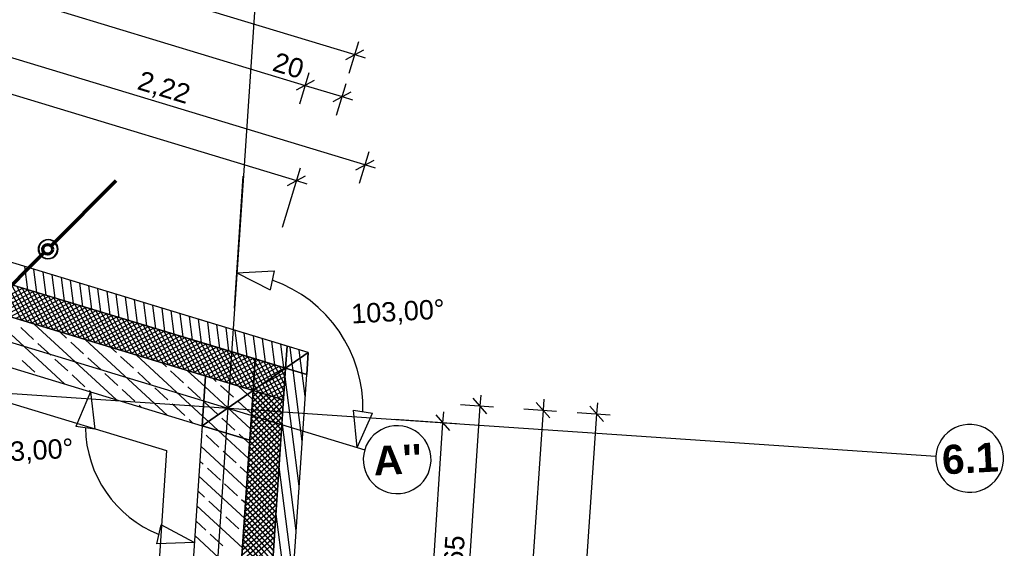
# Model space of a CAD drawing. Extents: x -181 to 1388, y 138 to 979.
# Tile 80 of 82: x 1051 to 1153, y 639 to 694. Entities that reach past the tile are written whole.
import ezdxf
from ezdxf.lldxf.tags import DXFTag

# ---------------------------------------------------------------- set-up
doc = ezdxf.new("R2010")
doc.units = 0
doc.layers.get('0').update_dxf_attribs({"lineweight": 25})
for name, color, linetype, lineweight, true_color in [('01AFU Allgemein Bemaßung', 7, 'Continuous', 25, 0x848484), ('02 Raster Bemaßung', 7, 'Continuous', 25, 0x848484), ('20 Außenwände', 7, 'Continuous', 25, 0x848484), ('20 Dach Stb-Decke', 7, 'Continuous', 25, 0x848484), ('20 Fallrohre', 7, 'Continuous', 25, 0x848484), ('20 Fundament', 7, 'Continuous', 25, 0x848484), ('A-0', 7, 'Continuous', 25, 0x848484), ('S_Regenwasser', 4, 'Continuous', 70, 0x00ffff)]:
    doc.layers.add(name, color=color, linetype=linetype, lineweight=lineweight, true_color=true_color)
doc.layers.add('02 Raster Gebäude', color=7, linetype='Continuous', lineweight=25)
doc.layers.add('X_Geometrie', color=7, linetype='Continuous', lineweight=25)
doc.styles.get("Standard").update_dxf_attribs({"font": 'arial.ttf'})
tags = doc.linetypes.add('Raster', pattern=[0.2, 0.1, -0.05, 0, -0.05]).pattern_tags.tags
tags[10:11] = [DXFTag(74, 4), DXFTag(75, 0), DXFTag(340, '0'), DXFTag(46, 1.0), DXFTag(50, 0.0), DXFTag(44, 0.0), DXFTag(45, 0.0)]
tags[8:9] = [DXFTag(74, 4), DXFTag(75, 0), DXFTag(340, '0'), DXFTag(46, 1.0), DXFTag(50, 0.0), DXFTag(44, 0.0), DXFTag(45, 0.0)]
tags[6:7] = [DXFTag(74, 4), DXFTag(75, 0), DXFTag(340, '0'), DXFTag(46, 1.0), DXFTag(50, 0.0), DXFTag(44, 0.0), DXFTag(45, 0.0)]
tags[4:5] = [DXFTag(74, 4), DXFTag(75, 0), DXFTag(340, '0'), DXFTag(46, 1.0), DXFTag(50, 0.0), DXFTag(44, 0.0), DXFTag(45, 0.0)]
tags = doc.linetypes.add('Öffnungslinie Tür Fenster', pattern=[0.115, 0.075, -0.04]).pattern_tags.tags
tags[6:7] = [DXFTag(74, 4), DXFTag(75, 0), DXFTag(340, '0'), DXFTag(46, 1.0), DXFTag(50, 0.0), DXFTag(44, 0.0), DXFTag(45, 0.0)]
tags[4:5] = [DXFTag(74, 4), DXFTag(75, 0), DXFTag(340, '0'), DXFTag(46, 1.0), DXFTag(50, 0.0), DXFTag(44, 0.0), DXFTag(45, 0.0)]

# ---------------------------------------------------------------- blocks, each defined once
blk = doc.blocks.new('Referenz-A07F5V09WF')
at = {"layer": '01AFU Allgemein Bemaßung', "lineweight": -2}
for p, q in [((748.24, 792.54), (1086.09, 690.11)), ((817.26, 766.89), (1080.97, 686.94)), ((1087.12, 678.74), (1044.61, 691.62)), ((1085.51, 688.2), (1086.49, 691.46)), ((1085.15, 689.61), (1087.02, 690.61)), ((1086.09, 690.11), (1087.16, 689.79)), ((1080.39, 685.02), (1081.37, 688.28)), ((1081.9, 687.44), (1080.03, 686.44)), ((1084.19, 683.87), (1085.18, 687.13)), ((1080.97, 686.94), (1084.77, 685.78)), ((1083.84, 685.28), (1085.71, 686.28)), ((1084.77, 685.78), (1085.85, 685.46)), ((1087.53, 680.08), (1086.54, 676.82)), ((1086.19, 678.24), (1088.06, 679.24)), ((1088.2, 678.41), (1087.12, 678.74)), ((1058.79, 655.33), (1057.28, 651.77)), ((1058.79, 655.33), (1059.26, 651.49)), ((1099.69, 653.08), (1098.29, 654.68)), ((1099.07, 655), (1098.99, 653.88)), ((1105.59, 654.56), (1105.51, 653.44)), ((1098.99, 653.88), (1096.77, 620.98)), ((1096.99, 654.02), (1100.39, 653.79)), ((1103.51, 653.58), (1106.91, 653.35)), ((1106.21, 652.64), (1104.81, 654.24)), ((1111.73, 652.27), (1110.33, 653.87)), ((1111.11, 654.19), (1111.03, 653.07)), ((1111.03, 653.07), (1092.14, 373.43)), ((1105.51, 653.44), (1098.05, 543.04)), ((1109.04, 653.2), (1112.43, 652.97)), ((1059.26, 651.49), (1057.28, 651.77)), ((1065.65, 639.66), (1066.09, 641.61)), ((1069.51, 639.81), (1066.09, 641.61)), ((1069.51, 639.81), (1065.65, 639.66))]:
    blk.add_line(p, q, dxfattribs=at)
blk.add_ellipse((1070.32, 651.83), major_axis=(-12.05, -0.2), ratio=1, start_param=0, end_param=1.175857, dxfattribs=at)
at = {"layer": '02 Raster Bemaßung', "lineweight": -2}
for p, q in [((812.06, 758.36), (1080.06, 677.11)), ((1078.61, 672.32), (1080.47, 678.45)), ((1073.65, 663.97), (1074.57, 677.56)), ((1079.13, 676.61), (1081, 677.61)), ((1080.06, 677.11), (1081.14, 676.78)), ((1073.89, 667.59), (1077.75, 667.82)), ((1077.75, 667.82), (1077.35, 665.86)), ((1073.89, 667.59), (1077.35, 665.86)), ((1086.32, 649.59), (1085.93, 653.44)), ((1085.93, 653.44), (1087.9, 653.12)), ((1086.32, 649.59), (1087.9, 653.12)), ((1096.58, 652.05), (1090.19, 652.48)), ((1095.88, 651.35), (1094.48, 652.95)), ((1095.18, 652.15), (1095.26, 653.27)), ((1089.74, 571.58), (1095.18, 652.15))]:
    blk.add_line(p, q, dxfattribs=at)
blk.add_ellipse((1072.95, 653.65), major_axis=(13.97, -0.37), ratio=1, start_param=0, end_param=1.26181, dxfattribs=at)
at = {"layer": '02 Raster Gebäude', "linetype": 'Raster', "lineweight": -2, "ltscale": 56.250004}
for p, q in [((1084.03, 817.58), (1050.49, 321.23)), ((1025.39, 668.07), (1087.1, 649.36)), ((899.13, 665.39), (1081.71, 653.06)), ((1081.71, 653.06), (1146.05, 648.71))]:
    blk.add_line(p, q, dxfattribs=at)
at = {"layer": '02 Raster Gebäude', "linetype": 'ByBlock', "lineweight": -2, "ltscale": 56.250004}
blk.add_line((1081.71, 653.06), (1081.71, 653.06), dxfattribs=at)
blk.add_line((1081.71, 653.06), (1081.71, 653.06), dxfattribs=at)
at = {"layer": '02 Raster Gebäude', "lineweight": -2}
for centre, major_axis in [((1090.45, 648.34), (3.35, -1.02)), ((1149.54, 648.47), (3.49, -0.24)), ((1090.45, 648.34), (-3.35, 1.02)), ((1149.54, 648.47), (-3.49, 0.24))]:
    blk.add_ellipse(centre, major_axis=major_axis, ratio=1, start_param=0, end_param=3.141593, dxfattribs=at)
at = {"layer": '20 Außenwände', "lineweight": -2}
for p, q in [((1081.26, 659.39), (1038.75, 672.27)), ((1075.8, 658.74), (1038.11, 670.17)), ((1052.32, 665.86), (1052.01, 668.25)), ((1053.27, 665.57), (1052.96, 667.96)), ((1070.67, 656.95), (1037.18, 667.11)), ((1049.57, 666.69), (1051.71, 662.7)), ((1054.21, 665.29), (1053.9, 667.68)), ((1055.15, 665), (1054.85, 667.39)), ((1056.1, 664.71), (1055.79, 667.11)), ((1057.04, 664.43), (1056.73, 666.82)), ((1051.82, 666.01), (1047.83, 663.88)), ((1052.36, 665.85), (1048.37, 663.71)), ((1052.9, 665.68), (1048.91, 663.55)), ((1050.11, 666.53), (1052.25, 662.54)), ((1050.65, 666.36), (1052.79, 662.37)), ((1051.2, 666.2), (1053.33, 662.21)), ((1051.74, 666.04), (1053.87, 662.05)), ((1052.28, 665.87), (1054.41, 661.88)), ((1052.82, 665.71), (1054.95, 661.72)), ((1057.99, 664.14), (1057.68, 666.53)), ((1058.93, 663.86), (1058.62, 666.25)), ((1059.87, 663.57), (1059.57, 665.96)), ((1060.82, 663.28), (1060.51, 665.67)), ((1053.44, 665.52), (1049.45, 663.38)), ((1053.99, 665.35), (1050, 663.22)), ((1054.53, 665.19), (1050.54, 663.06)), ((1055.07, 665.03), (1051.08, 662.89)), ((1055.61, 664.86), (1051.62, 662.73)), ((1056.15, 664.7), (1052.16, 662.56)), ((1053.36, 665.54), (1055.49, 661.55)), ((1053.9, 665.38), (1056.04, 661.39)), ((1054.44, 665.22), (1056.58, 661.22)), ((1054.98, 665.05), (1057.12, 661.06)), ((1055.53, 664.89), (1057.66, 660.9)), ((1056.07, 664.72), (1058.2, 660.73)), ((1061.76, 663), (1061.46, 665.39)), ((1062.71, 662.71), (1062.4, 665.1)), ((1063.65, 662.42), (1063.34, 664.82)), ((1056.16, 656.13), (1047.72, 663.91)), ((1056.69, 664.53), (1052.7, 662.4)), ((1057.23, 664.37), (1053.24, 662.24)), ((1057.78, 664.21), (1053.78, 662.07)), ((1058.32, 664.04), (1054.33, 661.91)), ((1058.86, 663.88), (1054.87, 661.74)), ((1059.4, 663.71), (1055.41, 661.58)), ((1056.61, 664.56), (1058.74, 660.57)), ((1057.15, 664.4), (1059.28, 660.4)), ((1057.69, 664.23), (1059.83, 660.24)), ((1058.23, 664.07), (1060.37, 660.08)), ((1058.77, 663.9), (1060.91, 659.91)), ((1059.32, 663.74), (1061.45, 659.75)), ((1064.6, 662.14), (1064.29, 664.53)), ((1065.54, 661.85), (1065.23, 664.24)), ((1066.48, 661.57), (1066.18, 663.96)), ((1067.43, 661.28), (1067.12, 663.67)), ((1059.94, 663.55), (1055.95, 661.42)), ((1060.48, 663.38), (1056.49, 661.25)), ((1061.02, 663.22), (1057.03, 661.09)), ((1061.56, 663.06), (1057.57, 660.92)), ((1062.11, 662.89), (1058.12, 660.76)), ((1062.65, 662.73), (1058.66, 660.59)), ((1059.86, 663.57), (1061.99, 659.58)), ((1060.4, 663.41), (1062.53, 659.42)), ((1060.94, 663.25), (1063.07, 659.26)), ((1061.48, 663.08), (1063.62, 659.09)), ((1062.02, 662.92), (1064.16, 658.93)), ((1062.56, 662.75), (1064.7, 658.76)), ((1068.37, 660.99), (1068.06, 663.38)), ((1069.32, 660.71), (1069.01, 663.1)), ((1070.26, 660.42), (1069.95, 662.81)), ((1035.73, 662.32), (1070.32, 651.83)), ((1052.93, 660.74), (1051.6, 661.96)), ((1061.43, 654.53), (1052.99, 662.31)), ((1063.19, 662.56), (1059.2, 660.43)), ((1063.73, 662.4), (1059.74, 660.27)), ((1064.27, 662.24), (1060.28, 660.1)), ((1064.81, 662.07), (1060.82, 659.94)), ((1065.35, 661.91), (1061.36, 659.77)), ((1065.9, 661.74), (1061.9, 659.61)), ((1063.11, 662.59), (1065.24, 658.6)), ((1063.65, 662.43), (1065.78, 658.43)), ((1064.19, 662.26), (1066.32, 658.27)), ((1064.73, 662.1), (1066.86, 658.11)), ((1065.27, 661.93), (1067.4, 657.94)), ((1065.81, 661.77), (1067.95, 657.78)), ((1066.35, 661.6), (1068.49, 657.61)), ((1071.2, 660.13), (1070.9, 662.53)), ((1072.15, 659.85), (1071.84, 662.24)), ((1073.09, 659.56), (1072.79, 661.95)), ((1074.04, 659.28), (1073.73, 661.67)), ((1056.32, 660.88), (1055.63, 661.51)), ((1066.71, 652.93), (1058.27, 660.71)), ((1066.44, 661.58), (1062.45, 659.45)), ((1066.98, 661.42), (1062.99, 659.28)), ((1067.52, 661.25), (1063.53, 659.12)), ((1068.06, 661.09), (1064.07, 658.95)), ((1068.6, 660.92), (1064.61, 658.79)), ((1069.14, 660.76), (1065.15, 658.62)), ((1069.69, 660.59), (1065.69, 658.46)), ((1066.89, 661.44), (1069.03, 657.45)), ((1067.44, 661.28), (1069.57, 657.29)), ((1067.98, 661.11), (1070.11, 657.12)), ((1068.52, 660.95), (1070.65, 656.96)), ((1069.06, 660.78), (1071.19, 656.79)), ((1069.6, 660.62), (1071.74, 656.63)), ((1074.98, 658.99), (1074.67, 661.38)), ((1075.93, 658.7), (1075.62, 661.09)), ((1076.87, 658.42), (1076.56, 660.81)), ((1054.69, 659.11), (1053.37, 660.33)), ((1058.08, 659.25), (1056.76, 660.47)), ((1061.47, 659.39), (1060.9, 659.91)), ((1070.23, 660.43), (1066.24, 658.3)), ((1070.77, 660.27), (1066.78, 658.13)), ((1071.31, 660.1), (1067.32, 657.97)), ((1071.85, 659.94), (1067.86, 657.8)), ((1072.39, 659.77), (1068.4, 657.64)), ((1072.93, 659.61), (1068.94, 657.48)), ((1070.14, 660.46), (1072.28, 656.47)), ((1070.68, 660.29), (1072.82, 656.3)), ((1071.23, 660.13), (1073.36, 656.14)), ((1071.77, 659.96), (1073.9, 655.97)), ((1072.31, 659.8), (1074.44, 655.81)), ((1072.85, 659.64), (1074.98, 655.64)), ((1077.81, 658.13), (1077.51, 660.52)), ((1078.76, 657.84), (1078.45, 660.24)), ((1079.61, 658.25), (1079.39, 659.95)), ((1080.45, 658.82), (1080.34, 659.66)), ((1053.06, 657.35), (1051.74, 658.57)), ((1056.45, 657.49), (1055.13, 658.71)), ((1059.85, 657.62), (1058.52, 658.84)), ((1063.24, 657.76), (1061.91, 658.98)), ((1070.39, 652.8), (1063.54, 659.11)), ((1073.47, 659.45), (1069.48, 657.31)), ((1074.02, 659.28), (1070.03, 657.15)), ((1074.56, 659.12), (1070.57, 656.98)), ((1075.1, 658.95), (1071.11, 656.82)), ((1075.64, 658.79), (1071.65, 656.66)), ((1073.39, 659.47), (1075.52, 655.48)), ((1073.93, 659.31), (1075.63, 656.14)), ((1074.47, 659.14), (1075.68, 656.89)), ((1075.01, 658.98), (1075.73, 657.65)), ((1075.56, 658.81), (1075.78, 658.4)), ((1076.18, 658.63), (1075.78, 658.41)), ((1078.94, 657.79), (1075.8, 658.74)), ((1076.1, 658.65), (1077.2, 656.58)), ((1080.65, 657.27), (1080.45, 658.82)), ((1081.26, 659.39), (1081.11, 657.13)), ((1066.63, 657.9), (1066.18, 658.31)), ((1075.78, 658.41), (1072.19, 656.49)), ((1075.75, 657.94), (1072.73, 656.33)), ((1078.89, 657.8), (1075.62, 656.06)), ((1078.35, 657.97), (1075.65, 656.53)), ((1077.81, 658.13), (1075.68, 657)), ((1077.26, 658.3), (1075.72, 657.47)), ((1075.73, 657.65), (1076.54, 656.13)), ((1076.72, 658.46), (1075.75, 657.94)), ((1075.78, 658.4), (1076.87, 656.36)), ((1076.64, 658.49), (1077.53, 656.81)), ((1077.18, 658.32), (1077.87, 657.04)), ((1077.72, 658.16), (1078.2, 657.27)), ((1078.26, 657.99), (1078.53, 657.5)), ((1078.72, 654.51), (1078.94, 657.79)), ((1078.8, 657.83), (1078.86, 657.73)), ((1078.86, 657.73), (1078.93, 657.59)), ((1079.7, 657.56), (1079.61, 658.25)), ((1080.64, 650.25), (1079.7, 657.56)), ((1053.52, 656.93), (1053.5, 656.94)), ((1058.22, 655.86), (1056.9, 657.08)), ((1061.61, 656), (1060.29, 657.22)), ((1065, 656.13), (1063.68, 657.35)), ((1068.39, 656.27), (1067.07, 657.49)), ((1070.6, 655.87), (1068.81, 657.51)), ((1075.58, 655.46), (1070.67, 656.95)), ((1071.78, 656.41), (1071.45, 656.72)), ((1075.72, 657.47), (1073.27, 656.16)), ((1075.68, 657), (1073.81, 656)), ((1075.65, 656.53), (1074.36, 655.83)), ((1075.68, 656.89), (1076.21, 655.9)), ((1078.88, 656.9), (1075.98, 655.34)), ((1078.92, 657.37), (1076.34, 655.99)), ((1077.2, 656.58), (1078.23, 654.66)), ((1077.53, 656.81), (1078.73, 654.58)), ((1077.87, 657.04), (1078.78, 655.33)), ((1078.2, 657.27), (1078.83, 656.09)), ((1078.53, 657.5), (1078.88, 656.84)), ((1078.69, 621.4), (1081.11, 657.13)), ((1080.33, 645.62), (1078.88, 656.87)), ((1080.95, 654.88), (1080.65, 657.27)), ((1063.37, 654.37), (1062.05, 655.59)), ((1066.77, 654.51), (1065.44, 655.73)), ((1070.16, 654.64), (1068.83, 655.86)), ((1072.98, 653.67), (1070.6, 655.87)), ((1073.55, 654.78), (1072.23, 656)), ((1075.01, 655.07), (1074.09, 655.92)), ((1075.62, 656.06), (1074.9, 655.67)), ((1075.59, 655.59), (1075.44, 655.51)), ((1076.34, 655.99), (1075.59, 655.59)), ((1075.63, 656.14), (1075.88, 655.67)), ((1075.88, 655.67), (1076.07, 655.32)), ((1076.21, 655.9), (1076.61, 655.15)), ((1078.85, 656.43), (1076.52, 655.18)), ((1076.54, 656.13), (1077.15, 654.99)), ((1076.87, 656.36), (1077.69, 654.82)), ((1078.82, 655.95), (1077.06, 655.01)), ((1058.8, 655.33), (1058.66, 655.45)), ((1075.52, 654.59), (1075.01, 655.07)), ((1075.23, 650.34), (1075.58, 655.46)), ((1078.36, 654.62), (1075.35, 651.99)), ((1077.9, 654.76), (1075.38, 652.56)), ((1077.45, 654.9), (1075.42, 653.12)), ((1077, 655.03), (1075.46, 653.69)), ((1076.55, 655.17), (1075.5, 654.25)), ((1076.1, 655.31), (1075.54, 654.81)), ((1078.51, 651.4), (1075.54, 654.81)), ((1075.65, 655.44), (1075.57, 655.38)), ((1078.55, 651.96), (1075.57, 655.37)), ((1078.59, 652.53), (1076.19, 655.28)), ((1076.55, 622.35), (1078.72, 654.51)), ((1078.63, 653.09), (1076.91, 655.06)), ((1078.79, 655.48), (1077.6, 654.85)), ((1078.67, 653.66), (1077.63, 654.84)), ((1078.76, 655.01), (1078.15, 654.69)), ((1078.7, 654.22), (1078.35, 654.62)), ((1078.73, 654.54), (1078.69, 654.52)), ((1064.07, 653.73), (1063.82, 653.96)), ((1068.53, 652.88), (1067.21, 654.1)), ((1071.92, 653.02), (1070.6, 654.24)), ((1075.31, 651.52), (1072.98, 653.67)), ((1074, 654.37), (1073.99, 654.38)), ((1075.31, 653.16), (1074, 654.37)), ((1078.68, 653.84), (1075.27, 650.86)), ((1078.72, 654.41), (1075.31, 651.43)), ((1078.44, 650.27), (1075.46, 653.68)), ((1078.48, 650.84), (1075.5, 654.24)), ((1069.34, 652.13), (1068.97, 652.47)), ((1070.96, 652.27), (1070.39, 652.8)), ((1073.69, 651.39), (1072.36, 652.61)), ((1078.6, 652.71), (1075.19, 649.74)), ((1078.64, 653.28), (1075.23, 650.3)), ((1078.36, 649.14), (1075.38, 652.55)), ((1078.4, 649.71), (1075.42, 653.12)), ((1070.32, 651.83), (1068.37, 622.9)), ((1071.98, 651.33), (1070.96, 652.27)), ((1078.53, 651.58), (1075.12, 648.61)), ((1078.56, 652.15), (1075.16, 649.17)), ((1078.28, 648.01), (1075.31, 651.42)), ((1078.32, 648.58), (1075.35, 651.99)), ((1080.02, 641), (1078.57, 652.24)), ((1070.29, 651.25), (1070.29, 651.26)), ((1072.06, 649.63), (1070.74, 650.85)), ((1075.11, 648.45), (1071.98, 651.33)), ((1074.62, 650.53), (1074.13, 650.98)), ((1075.21, 649.99), (1074.62, 650.53)), ((1078.45, 650.45), (1075.04, 647.48)), ((1078.49, 651.02), (1075.08, 648.04)), ((1078.25, 647.45), (1075.27, 650.86)), ((1074.9, 645.38), (1070.18, 649.73)), ((1073.36, 622.56), (1075.23, 650.34)), ((1078.41, 649.89), (1075, 646.91)), ((1078.17, 646.32), (1075.19, 649.73)), ((1078.21, 646.89), (1075.23, 650.29)), ((1073.82, 648), (1072.5, 649.22)), ((1078.33, 648.76), (1074.93, 645.78)), ((1078.37, 649.33), (1074.96, 646.35)), ((1078.09, 645.19), (1075.12, 648.6)), ((1078.13, 645.76), (1075.15, 649.16)), ((1070.43, 647.86), (1070.08, 648.19)), ((1072.2, 646.24), (1070.87, 647.46)), ((1075, 646.91), (1074.26, 647.59)), ((1078.26, 647.63), (1074.85, 644.66)), ((1078.3, 648.2), (1074.89, 645.22)), ((1078.02, 644.06), (1075.04, 647.47)), ((1078.06, 644.63), (1075.08, 648.04)), ((1079.7, 636.37), (1078.26, 647.61)), ((1074.69, 642.3), (1069.97, 646.65)), ((1078.18, 646.5), (1074.77, 643.53)), ((1078.22, 647.07), (1074.81, 644.09)), ((1077.94, 642.93), (1074.96, 646.34)), ((1077.98, 643.5), (1075, 646.91)), ((1073.96, 644.61), (1072.64, 645.83)), ((1078.11, 645.38), (1074.7, 642.4)), ((1078.14, 645.94), (1074.74, 642.96)), ((1077.9, 642.37), (1074.93, 645.78)), ((1070.57, 644.47), (1069.87, 645.12)), ((1078.07, 644.81), (1074.66, 641.83)), ((1077.83, 641.24), (1074.85, 644.65)), ((1077.86, 641.81), (1074.89, 645.21)), ((1074.48, 639.23), (1069.77, 643.58)), ((1072.33, 642.84), (1071.01, 644.06)), ((1074.8, 643.84), (1074.4, 644.2)), ((1077.99, 643.68), (1074.58, 640.7)), ((1078.03, 644.25), (1074.62, 641.27)), ((1077.75, 640.11), (1074.77, 643.52)), ((1077.79, 640.68), (1074.81, 644.09)), ((1074.1, 641.22), (1072.78, 642.44)), ((1077.92, 642.55), (1074.51, 639.58)), ((1077.95, 643.12), (1074.55, 640.14)), ((1077.67, 638.98), (1074.7, 642.39)), ((1077.71, 639.55), (1074.74, 642.96)), ((1079.39, 631.74), (1077.94, 642.99)), ((1070.71, 641.08), (1069.66, 642.04)), ((1077.84, 641.42), (1074.43, 638.45)), ((1077.88, 641.99), (1074.47, 639.01)), ((1077.6, 637.85), (1074.62, 641.26)), ((1077.64, 638.42), (1074.66, 641.83)), ((1074.28, 636.16), (1069.56, 640.51)), ((1072.47, 639.45), (1071.15, 640.67)), ((1077.76, 640.3), (1074.35, 637.32)), ((1077.8, 640.86), (1074.39, 637.88)), ((1074.59, 640.77), (1074.54, 640.81)), ((1077.56, 637.29), (1074.58, 640.7)), ((1077.72, 639.73), (1074.32, 636.75)), ((1077.48, 636.16), (1074.51, 639.57)), ((1077.52, 636.73), (1074.54, 640.13))]:
    blk.add_line(p, q, dxfattribs=at)
at = {"layer": '20 Dach Stb-Decke', "linetype": 'Öffnungslinie Tür Fenster', "lineweight": -2, "ltscale": 56.250004}
for p, q in [((1075.58, 655.46), (737.73, 757.89)), ((1056.69, 375.83), (1075.58, 655.46))]:
    blk.add_line(p, q, dxfattribs=at)
at = {"layer": '20 Fallrohre', "lineweight": -2}
for major_axis in [(0.957, -0.29), (0.919, -0.279), (-0.957, 0.29), (-0.919, 0.279)]:
    blk.add_ellipse((1054.42, 670.04), major_axis=major_axis, ratio=1, start_param=0, end_param=3.141593, dxfattribs=at)
for points in [[(1053.7, 670.67), (1053.63, 670.65), (1053.7, 670.73)], [(1053.73, 670.71), (1053.7, 670.73), (1053.73, 670.76)], [(1053.7, 670.67), (1053.7, 670.73), (1053.73, 670.71)], [(1053.82, 670.78), (1053.73, 670.76), (1053.82, 670.84)], [(1053.73, 670.71), (1053.73, 670.76), (1053.82, 670.78)], [(1053.84, 670.81), (1053.82, 670.84), (1053.84, 670.85)], [(1053.82, 670.78), (1053.82, 670.84), (1053.84, 670.81)], [(1053.95, 670.88), (1053.84, 670.85), (1053.95, 670.92)], [(1053.84, 670.81), (1053.84, 670.85), (1053.95, 670.88)], [(1053.97, 670.89), (1053.95, 670.92), (1053.97, 670.93)], [(1053.95, 670.88), (1053.95, 670.92), (1053.97, 670.89)], [(1054.09, 670.94), (1053.97, 670.93), (1054.09, 670.99)], [(1053.97, 670.89), (1053.97, 670.93), (1054.09, 670.94)], [(1054.09, 670.94), (1054.09, 670.99), (1054.11, 670.95)], [(1054.11, 670.95), (1054.09, 670.99), (1054.11, 670.99)], [(1054.25, 670.98), (1054.11, 670.99), (1054.25, 671.03)], [(1054.11, 670.95), (1054.11, 670.99), (1054.25, 670.98)], [(1054.4, 671), (1054.25, 671.03), (1054.4, 671.04)], [(1054.25, 670.98), (1054.25, 671.03), (1054.25, 670.99)], [(1054.25, 670.99), (1054.25, 671.03), (1054.25, 671.03)], [(1054.25, 670.99), (1054.25, 671.03), (1054.4, 671)], [(1054.4, 671), (1054.4, 671.04), (1054.4, 671)], [(1054.4, 671), (1054.4, 671.04), (1054.4, 671.04)], [(1054.4, 671), (1054.4, 671.04), (1054.55, 670.99)], [(1054.55, 670.99), (1054.4, 671.04), (1054.55, 671.03)], [(1054.55, 670.99), (1054.55, 671.03), (1054.56, 670.99)], [(1054.56, 670.99), (1054.55, 671.03), (1054.56, 671.03)], [(1054.56, 670.99), (1054.56, 671.03), (1054.7, 670.96)], [(1054.7, 670.96), (1054.56, 671.03), (1054.7, 671)], [(1054.7, 670.96), (1054.7, 671), (1054.71, 670.95)], [(1054.71, 670.95), (1054.7, 671), (1054.71, 671)], [(1054.71, 670.95), (1054.71, 671), (1054.84, 670.9)], [(1054.84, 670.9), (1054.71, 671), (1054.84, 670.95)], [(1054.84, 670.9), (1054.84, 670.95), (1054.86, 670.89)], [(1054.86, 670.89), (1054.84, 670.95), (1054.86, 670.94)], [(1054.86, 670.89), (1054.86, 670.94), (1054.97, 670.83)], [(1054.97, 670.83), (1054.86, 670.94), (1054.97, 670.87)], [(1054.97, 670.83), (1054.97, 670.87), (1054.99, 670.81)], [(1054.99, 670.81), (1054.97, 670.87), (1054.99, 670.86)], [(1054.99, 670.81), (1054.99, 670.86), (1055.09, 670.73)], [(1055.09, 670.73), (1054.99, 670.86), (1055.09, 670.78)], [(1055.09, 670.73), (1055.09, 670.78), (1055.11, 670.7)], [(1055.11, 670.7), (1055.09, 670.78), (1055.11, 670.76)], [(1055.11, 670.7), (1055.11, 670.76), (1055.19, 670.62)], [(1055.19, 670.62), (1055.11, 670.76), (1055.19, 670.68)], [(1053.43, 669.93), (1053.42, 670.02), (1053.43, 670.18)], [(1053.44, 669.86), (1053.43, 670.18), (1053.44, 670.21)], [(1053.43, 669.93), (1053.43, 670.18), (1053.44, 669.86)], [(1053.46, 669.77), (1053.44, 670.21), (1053.46, 670.32)], [(1053.44, 669.86), (1053.44, 670.21), (1053.46, 669.77)], [(1053.47, 670.17), (1053.46, 670.33), (1053.47, 670.35)], [(1053.46, 670.07), (1053.46, 670.32), (1053.46, 670.33)], [(1053.46, 670.07), (1053.46, 670.33), (1053.47, 670.17)], [(1053.46, 670.02), (1053.46, 670.32), (1053.46, 670.07)], [(1053.46, 669.77), (1053.46, 670.02), (1053.48, 669.71)], [(1053.48, 669.71), (1053.46, 670.02), (1053.48, 669.87)], [(1053.5, 670.32), (1053.47, 670.35), (1053.5, 670.43)], [(1053.47, 670.17), (1053.47, 670.35), (1053.5, 670.32)], [(1053.48, 669.71), (1053.48, 669.87), (1053.48, 669.71)], [(1053.48, 669.71), (1053.48, 669.87), (1053.48, 669.87)], [(1053.48, 669.71), (1053.48, 669.87), (1053.51, 669.63)], [(1053.51, 669.63), (1053.48, 669.87), (1053.51, 669.73)], [(1053.52, 670.37), (1053.5, 670.43), (1053.52, 670.48)], [(1053.5, 670.32), (1053.5, 670.43), (1053.52, 670.37)], [(1053.51, 669.63), (1053.51, 669.73), (1053.54, 669.57)], [(1053.54, 669.57), (1053.51, 669.73), (1053.54, 669.67)], [(1053.56, 670.46), (1053.52, 670.48), (1053.56, 670.54)], [(1053.52, 670.37), (1053.52, 670.48), (1053.56, 670.46)], [(1053.6, 670.53), (1053.56, 670.54), (1053.6, 670.61)], [(1053.56, 670.46), (1053.56, 670.54), (1053.6, 670.53)], [(1053.63, 670.59), (1053.6, 670.61), (1053.63, 670.65)], [(1053.6, 670.53), (1053.6, 670.61), (1053.63, 670.59)], [(1053.63, 670.59), (1053.63, 670.65), (1053.7, 670.67)], [(1055.19, 670.62), (1055.19, 670.68), (1055.22, 670.57)], [(1055.22, 670.57), (1055.19, 670.68), (1055.22, 670.64)], [(1055.22, 670.57), (1055.22, 670.64), (1055.27, 670.49)], [(1055.27, 670.49), (1055.22, 670.64), (1055.27, 670.57)], [(1055.27, 670.49), (1055.27, 670.57), (1055.3, 670.41)], [(1055.3, 670.41), (1055.27, 670.57), (1055.3, 670.51)], [(1055.32, 669.6), (1055.28, 669.62), (1055.32, 669.71)], [(1055.3, 670.41), (1055.3, 670.51), (1055.33, 670.36)], [(1055.33, 670.36), (1055.3, 670.51), (1055.33, 670.45)], [(1055.34, 669.65), (1055.32, 669.71), (1055.34, 669.76)], [(1055.32, 669.6), (1055.32, 669.71), (1055.34, 669.65)], [(1055.33, 670.36), (1055.33, 670.45), (1055.37, 670.21)], [(1055.37, 670.21), (1055.33, 670.45), (1055.37, 670.37)], [(1055.37, 669.74), (1055.34, 669.76), (1055.37, 669.91)], [(1055.34, 669.65), (1055.34, 669.76), (1055.37, 669.74)], [(1055.37, 670.21), (1055.37, 670.37), (1055.37, 670.21)], [(1055.37, 670.21), (1055.37, 670.37), (1055.37, 670.37)], [(1055.37, 670.21), (1055.37, 670.37), (1055.38, 670.06)], [(1055.38, 670.06), (1055.37, 670.37), (1055.38, 670.31)], [(1055.38, 669.75), (1055.37, 669.91), (1055.38, 670.01)], [(1055.37, 669.74), (1055.37, 669.91), (1055.38, 669.75)], [(1055.38, 669.76), (1055.38, 670.31), (1055.41, 669.88)], [(1055.41, 669.88), (1055.38, 670.31), (1055.41, 670.22)], [(1055.38, 669.76), (1055.38, 670.01), (1055.38, 670.06)], [(1055.38, 669.75), (1055.38, 670.01), (1055.38, 669.76)], [(1055.41, 669.88), (1055.41, 670.22), (1055.41, 669.9)], [(1055.41, 669.9), (1055.41, 670.22), (1055.41, 670.15)], [(1055.41, 669.9), (1055.41, 670.15), (1055.42, 670.06)], [(1053.54, 669.57), (1053.54, 669.67), (1053.57, 669.51)], [(1053.57, 669.51), (1053.54, 669.67), (1053.57, 669.59)], [(1053.57, 669.51), (1053.57, 669.59), (1053.62, 669.44)], [(1053.62, 669.44), (1053.57, 669.59), (1053.62, 669.51)], [(1053.62, 669.44), (1053.62, 669.51), (1053.66, 669.4)], [(1053.66, 669.4), (1053.62, 669.51), (1053.66, 669.46)], [(1053.66, 669.4), (1053.66, 669.46), (1053.73, 669.32)], [(1053.73, 669.32), (1053.66, 669.46), (1053.73, 669.38)], [(1053.73, 669.32), (1053.73, 669.38), (1053.76, 669.3)], [(1053.76, 669.3), (1053.73, 669.38), (1053.76, 669.35)], [(1053.76, 669.3), (1053.76, 669.35), (1053.85, 669.22)], [(1053.85, 669.22), (1053.76, 669.35), (1053.85, 669.27)], [(1053.85, 669.22), (1053.85, 669.27), (1053.87, 669.21)], [(1053.87, 669.21), (1053.85, 669.27), (1053.87, 669.25)], [(1053.87, 669.21), (1053.87, 669.25), (1053.98, 669.14)], [(1053.98, 669.14), (1053.87, 669.25), (1053.98, 669.19)], [(1053.98, 669.14), (1053.98, 669.19), (1054, 669.13)], [(1054, 669.13), (1053.98, 669.19), (1054, 669.18)], [(1054, 669.13), (1054, 669.18), (1054.13, 669.08)], [(1054.13, 669.08), (1054, 669.18), (1054.13, 669.13)], [(1054.13, 669.08), (1054.13, 669.13), (1054.14, 669.08)], [(1054.14, 669.08), (1054.13, 669.13), (1054.14, 669.12)], [(1054.14, 669.08), (1054.14, 669.12), (1054.28, 669.05)], [(1054.28, 669.05), (1054.14, 669.12), (1054.28, 669.09)], [(1054.28, 669.05), (1054.28, 669.09), (1054.29, 669.05)], [(1054.29, 669.05), (1054.28, 669.09), (1054.29, 669.09)], [(1054.29, 669.05), (1054.29, 669.09), (1054.44, 669.04)], [(1054.44, 669.04), (1054.29, 669.09), (1054.44, 669.08)], [(1054.59, 669.06), (1054.44, 669.08), (1054.59, 669.1)], [(1054.44, 669.04), (1054.44, 669.08), (1054.44, 669.04)], [(1054.44, 669.04), (1054.44, 669.08), (1054.44, 669.08)], [(1054.44, 669.04), (1054.44, 669.08), (1054.59, 669.06)], [(1054.59, 669.06), (1054.59, 669.1), (1054.6, 669.06)], [(1054.6, 669.06), (1054.59, 669.1), (1054.6, 669.1)], [(1054.74, 669.09), (1054.6, 669.1), (1054.74, 669.13)], [(1054.6, 669.06), (1054.6, 669.1), (1054.74, 669.09)], [(1054.75, 669.1), (1054.74, 669.13), (1054.75, 669.14)], [(1054.74, 669.09), (1054.74, 669.13), (1054.75, 669.1)], [(1054.87, 669.15), (1054.75, 669.14), (1054.87, 669.19)], [(1054.75, 669.1), (1054.75, 669.14), (1054.87, 669.15)], [(1054.89, 669.16), (1054.87, 669.19), (1054.89, 669.21)], [(1054.87, 669.15), (1054.87, 669.19), (1054.89, 669.16)], [(1055, 669.23), (1054.89, 669.21), (1055, 669.28)], [(1054.89, 669.16), (1054.89, 669.21), (1055, 669.23)], [(1055.02, 669.24), (1055, 669.28), (1055.02, 669.3)], [(1055, 669.23), (1055, 669.28), (1055.02, 669.24)], [(1055.11, 669.32), (1055.02, 669.3), (1055.11, 669.38)], [(1055.02, 669.24), (1055.02, 669.3), (1055.11, 669.32)], [(1055.14, 669.35), (1055.11, 669.38), (1055.14, 669.41)], [(1055.11, 669.32), (1055.11, 669.38), (1055.14, 669.35)], [(1055.21, 669.43), (1055.14, 669.41), (1055.21, 669.49)], [(1055.14, 669.35), (1055.14, 669.41), (1055.21, 669.43)], [(1055.24, 669.47), (1055.21, 669.49), (1055.24, 669.55)], [(1055.21, 669.43), (1055.21, 669.49), (1055.24, 669.47)], [(1055.28, 669.54), (1055.24, 669.55), (1055.28, 669.62)], [(1055.24, 669.47), (1055.24, 669.55), (1055.28, 669.54)], [(1055.28, 669.54), (1055.28, 669.62), (1055.32, 669.6)]]:
    blk.add_solid(points, dxfattribs=at)
at = {"layer": '20 Fundament', "linetype": 'Öffnungslinie Tür Fenster', "lineweight": -2, "ltscale": 56.250004}
for p, q in [((808.02, 727.7), (1066.64, 649.29)), ((1066.64, 649.29), (1059.83, 548.5))]:
    blk.add_line(p, q, dxfattribs=at)
at = {"layer": 'A-0', "linetype": 'Continuous', "lineweight": -2, "ltscale": 312.5}
for p, q in [((1079.1, 660.04), (1038.75, 672.27)), ((1038.11, 670.17), (1078.94, 657.79)), ((1075.8, 658.74), (1038.11, 670.17)), ((1037.18, 667.11), (1075.58, 655.46)), ((1070.67, 656.95), (1037.18, 667.11)), ((1035.73, 662.32), (1070.32, 651.83)), ((1079.1, 660.04), (1078.94, 657.79)), ((1078.94, 657.79), (1079.1, 660.04)), ((1081.26, 659.39), (1079.1, 660.04)), ((1075.8, 658.74), (1075.58, 655.46)), ((1075.58, 655.46), (1075.8, 658.74)), ((1078.94, 657.79), (1075.8, 658.74)), ((1078.94, 657.79), (1081.26, 659.39)), ((1081.26, 659.39), (1078.94, 657.79)), ((1081.11, 657.13), (1081.26, 659.39)), ((1078.94, 657.79), (1075.58, 655.46)), ((1075.58, 655.46), (1078.94, 657.79)), ((1078.94, 657.79), (1076.5, 621.55)), ((1078.72, 654.51), (1078.94, 657.79)), ((1081.11, 657.13), (1078.94, 657.79)), ((1078.94, 657.79), (1081.11, 657.13)), ((1070.32, 651.83), (1070.67, 656.95)), ((1070.67, 656.95), (1070.32, 651.83)), ((1075.58, 655.46), (1070.67, 656.95)), ((1078.69, 621.4), (1081.11, 657.13)), ((1075.58, 655.46), (1070.32, 651.83)), ((1070.32, 651.83), (1075.58, 655.46)), ((1075.58, 655.46), (1073.36, 622.56)), ((1075.23, 650.34), (1075.58, 655.46)), ((1078.72, 654.51), (1075.58, 655.46)), ((1075.58, 655.46), (1078.72, 654.51)), ((1076.55, 622.35), (1078.72, 654.51)), ((1070.32, 651.83), (1068.37, 622.9)), ((1075.23, 650.34), (1070.32, 651.83)), ((1070.32, 651.83), (1075.23, 650.34)), ((1073.36, 622.56), (1075.23, 650.34))]:
    blk.add_line(p, q, dxfattribs=at)
for major_axis in [(0.957, -0.29), (0.919, -0.279), (-0.957, 0.29), (-0.919, 0.279)]:
    blk.add_ellipse((1054.42, 670.04), major_axis=major_axis, ratio=1, start_param=0, end_param=3.141593, dxfattribs=at)
at = {"layer": '01AFU Allgemein Bemaßung', "linetype": 'ByBlock', "lineweight": -2, "ltscale": 40.625, "char_height": 2, "attachment_point": 1}
for s, insert, rotation in [('{\\fArial;20}', (1078.04, 690.4), 343.1342), ('{\\fArial;2,22}', (1064.09, 688.49), 343.1342), ('{\\fArial;103,00°}', (1047.33, 650.01), 3.1332), ('{\\fArial;1,65}', (1095.07, 635.18), 86.1343)]:
    blk.add_mtext(s, dxfattribs=dict(at, insert=insert, rotation=rotation))
at = {"layer": '02 Raster Bemaßung', "linetype": 'ByBlock', "lineweight": -2, "ltscale": 56.250004, "insert": (1085.65, 664.37), "char_height": 2, "attachment_point": 1, "rotation": 3.1332}
blk.add_mtext('{\\fArial;103,00°}', dxfattribs=at)
at = {"layer": '02 Raster Gebäude', "linetype": 'Continuous', "lineweight": -2, "ltscale": 56.250004, "char_height": 3, "attachment_point": 1, "rotation": 3.1332}
for s, insert in [("{\\fArial|b1|i0;A''}", (1087.91, 649.7)), ('{\\fArial|b1|i0;6.1}', (1146.6, 649.81))]:
    blk.add_mtext(s, dxfattribs=dict(at, insert=insert))
blk = doc.blocks.new('Kreis-A07F5V2JWF')
at = {"color": 0, "linetype": 'ByBlock', "lineweight": -2, "ltscale": 0.25}
blk.add_circle((1054.42, 670.04), 1, dxfattribs=at)

msp = doc.modelspace()

# ---------------------------------------------------------------- linework, layer by layer
at = {"layer": 'S_Regenwasser'}
for p, q in [((1054.73, 670.4), (1061.45, 677.11)), ((1054.02, 669.69), (1047.31, 662.97))]:
    msp.add_line(p, q, dxfattribs=at)
msp.add_circle((1054.38, 670.04), 0.5, dxfattribs=at)

# ---------------------------------------------------------------- block references
at = {"color": 8, "lineweight": 25, "ltscale": 1250, "true_color": 0x808080}
msp.add_blockref('Referenz-A07F5V09WF', (0, 0), dxfattribs=at)
at = {"layer": 'X_Geometrie', "ltscale": 0.25}
msp.add_blockref('Kreis-A07F5V2JWF', (0, 0), dxfattribs=at)

doc.saveas('drawing.dxf')
